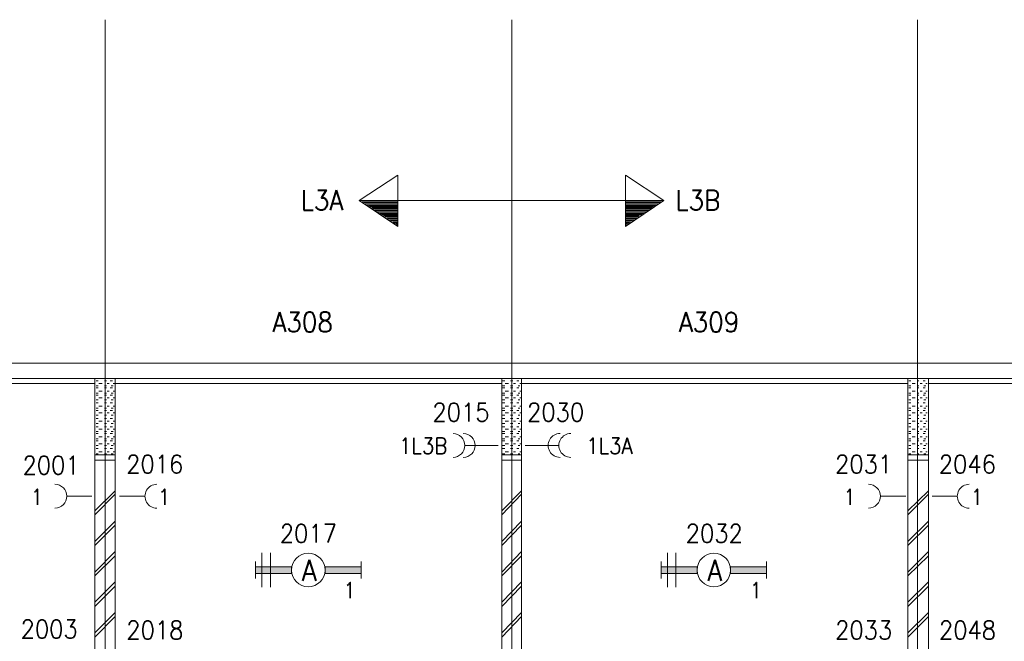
# Model space of a CAD drawing. Header units: metres. Extents: x -119 to 0, y 0 to 84.
# Tile 21 of 53: x -77 to -68, y 56 to 62. Entities that reach past the tile are written whole.
import ezdxf
from ezdxf.enums import TextEntityAlignment as Align

# ---------------------------------------------------------------- set-up
doc = ezdxf.new("R2010")
doc.units = ezdxf.units.M
doc.header["$MEASUREMENT"] = 0
doc.layers.add('Level 1', color=1, linetype='Continuous', lineweight=0)
doc.styles.add('Style-STANDARD', font='STANDARD.shx')

# ---------------------------------------------------------------- blocks, each defined once
blk = doc.blocks.new('1260')
at = {"layer": 'Level 1', "color": 1, "linetype": 'Continuous', "lineweight": 0}
for p, q in [((-630.0001, -100), (-630.0001, 100)), ((630.0001, -100), (630.0001, 100))]:
    blk.add_line(p, q, dxfattribs=at)
blk.add_circle((0, 0), 200, dxfattribs=at)
at = {"layer": 'Level 1', "color": 1, "linetype": 'Continuous', "lineweight": 0, "extrusion": (0, 0, -1)}
blk.add_solid([(200, 40), (630.0001, 40), (200, -40), (630.0001, -40)], dxfattribs=at)
at = {"layer": 'Level 1', "color": 1, "linetype": 'Continuous', "lineweight": 0}
blk.add_solid([(200, -40), (630.0001, -40), (200, 40), (630.0001, 40)], dxfattribs=at)
for points in [[(-200, 40), (-630.0001, 40), (-630.0001, -40), (-200, -40)], [(200, -40), (630.0001, -40), (630.0001, 40), (200, 40)]]:
    blk.add_3dface(points, dxfattribs=at)
at = {"layer": 'Level 1', "color": 1, "linetype": 'Continuous', "lineweight": 0, "style": 'Style-STANDARD'}
blk.add_text('A', height=250, dxfattribs=at).set_placement((-77.7681, -128.6793))

msp = doc.modelspace()

# ---------------------------------------------------------------- linework, layer by layer
at = {"layer": 'Level 1', "color": 11, "linetype": 'Continuous', "lineweight": 0}
for p, q in [((-76.5837, 62.0781), (-76.5837, 35.362)), ((-72.5878, 62.0781), (-72.5878, 35.362)), ((-68.5958, 62.0781), (-68.5958, 35.362)), ((-106.4536, 58.702), (-6.9068, 58.702))]:
    msp.add_line(p, q, dxfattribs=at)
at = {"layer": 'Level 1', "color": 1, "linetype": 'Continuous', "lineweight": 0}
for p, q in [((-74.0887, 60.3004), (-73.7066, 60.5499)), ((-73.7066, 60.5499), (-73.7066, 60.3004)), ((-71.0908, 60.3004), (-71.4689, 60.5499)), ((-71.4689, 60.5499), (-71.4689, 60.3004)), ((-74.0887, 60.3004), (-71.0908, 60.3004)), ((-74.0887, 60.3004), (-73.7066, 60.047)), ((-74.0575, 60.2887), (-73.7066, 60.2887)), ((-74.0458, 60.2809), (-73.7066, 60.2809)), ((-74.038, 60.2692), (-73.7066, 60.2692)), ((-74.0146, 60.2575), (-73.7066, 60.2575)), ((-73.9951, 60.2497), (-73.7066, 60.2497)), ((-73.9873, 60.238), (-73.7066, 60.238)), ((-73.9639, 60.2302), (-73.7066, 60.2302)), ((-73.7066, 60.3004), (-73.7066, 60.047)), ((-72.5878, 60.2497), (-72.5878, 38.7692)), ((-71.4689, 60.3004), (-71.4689, 60.047)), ((-71.0908, 60.3004), (-71.4689, 60.047)), ((-71.1181, 60.2887), (-71.4689, 60.2887)), ((-71.1297, 60.2809), (-71.4689, 60.2809)), ((-71.1414, 60.2692), (-71.4689, 60.2692)), ((-71.1609, 60.2575), (-71.4689, 60.2575)), ((-71.1804, 60.2497), (-71.4689, 60.2497)), ((-71.1921, 60.238), (-71.4689, 60.238)), ((-71.2077, 60.2302), (-71.4689, 60.2302)), ((-73.9561, 60.2185), (-73.7066, 60.2185)), ((-73.9366, 60.2068), (-73.7066, 60.2068)), ((-73.9288, 60.199), (-73.7066, 60.199)), ((-73.9094, 60.1873), (-73.7066, 60.1873)), ((-73.886, 60.1756), (-73.7066, 60.1756)), ((-73.8782, 60.1717), (-73.7066, 60.1717)), ((-73.8665, 60.16), (-73.7066, 60.16)), ((-73.847, 60.1522), (-73.7066, 60.1522)), ((-73.8353, 60.1405), (-73.7066, 60.1405)), ((-73.8158, 60.1288), (-73.7066, 60.1288)), ((-71.2194, 60.2185), (-71.4689, 60.2185)), ((-71.2389, 60.2068), (-71.4689, 60.2068)), ((-71.2506, 60.199), (-71.4689, 60.199)), ((-71.2701, 60.1873), (-71.4689, 60.1873)), ((-71.2896, 60.1756), (-71.4689, 60.1756)), ((-71.3013, 60.1717), (-71.4689, 60.1717)), ((-71.3091, 60.16), (-71.4689, 60.16)), ((-71.3325, 60.1522), (-71.4689, 60.1522)), ((-71.3403, 60.1405), (-71.4689, 60.1405)), ((-71.3559, 60.1288), (-71.4689, 60.1288)), ((-73.8041, 60.121), (-73.7066, 60.121)), ((-73.7885, 60.1093), (-73.7066, 60.1093)), ((-73.7768, 60.1015), (-73.7066, 60.1015)), ((-73.7573, 60.0899), (-73.7066, 60.0899)), ((-73.7495, 60.0782), (-73.7066, 60.0782)), ((-73.7261, 60.0704), (-73.7066, 60.0704)), ((-73.7183, 60.0587), (-73.7066, 60.0587)), ((-71.3676, 60.121), (-71.4689, 60.121)), ((-71.387, 60.1093), (-71.4689, 60.1093)), ((-71.3987, 60.1015), (-71.4689, 60.1015)), ((-71.4182, 60.0899), (-71.4689, 60.0899)), ((-71.4299, 60.0782), (-71.4689, 60.0782)), ((-71.4494, 60.0704), (-71.4689, 60.0704)), ((-71.4611, 60.0587), (-71.4689, 60.0587)), ((-100.8008, 58.702), (-44.3669, 58.702)), ((-100.6488, 58.5539), (-44.5151, 58.5539)), ((-80.4782, 58.5032), (-76.685, 58.5032)), ((-76.685, 58.5539), (-76.685, 51.1702)), ((-76.6733, 58.5305), (-76.6538, 58.5305)), ((-76.6733, 58.4798), (-76.6538, 58.4798)), ((-76.646, 58.5032), (-76.6149, 58.5032)), ((-76.5915, 58.5305), (-76.572, 58.5305)), ((-76.5915, 58.4798), (-76.572, 58.4798)), ((-76.5642, 58.5032), (-76.5447, 58.5032)), ((-76.5369, 58.5305), (-76.5135, 58.5305)), ((-76.5252, 58.4798), (-76.5057, 58.4798)), ((-76.5057, 58.5032), (-76.494, 58.5032)), ((-76.4862, 58.5539), (-76.4862, 51.1702)), ((-76.4862, 58.5032), (-72.6852, 58.5032)), ((-72.6852, 58.5539), (-72.6852, 51.1702)), ((-72.6774, 58.5305), (-72.6541, 58.5305)), ((-72.6774, 58.4798), (-72.6541, 58.4798)), ((-72.6502, 58.5032), (-72.619, 58.5032)), ((-72.5995, 58.5305), (-72.5761, 58.5305)), ((-72.5995, 58.4798), (-72.5761, 58.4798)), ((-72.5683, 58.5032), (-72.5488, 58.5032)), ((-72.5371, 58.5305), (-72.5176, 58.5305)), ((-72.5254, 58.4798), (-72.5059, 58.4798)), ((-72.5059, 58.5032), (-72.4942, 58.5032)), ((-72.4903, 58.5539), (-72.4903, 51.1702)), ((-72.4903, 58.5032), (-68.6932, 58.5032)), ((-68.6932, 58.5539), (-68.6932, 51.1702)), ((-68.6815, 58.5305), (-68.662, 58.5305)), ((-68.6815, 58.4798), (-68.662, 58.4798)), ((-68.6503, 58.5032), (-68.6192, 58.5032)), ((-68.5997, 58.5305), (-68.5841, 58.5305)), ((-68.5997, 58.4798), (-68.5841, 58.4798)), ((-68.5724, 58.5032), (-68.5529, 58.5032)), ((-68.5412, 58.5305), (-68.5217, 58.5305)), ((-68.5334, 58.4798), (-68.5139, 58.4798)), ((-68.5139, 58.5032), (-68.5022, 58.5032)), ((-68.4905, 58.5539), (-68.4905, 51.1702)), ((-68.4905, 58.5032), (-64.6973, 58.5032)), ((-76.6733, 58.4603), (-76.6538, 58.4603)), ((-76.6733, 58.4096), (-76.6538, 58.4096)), ((-76.6733, 58.3901), (-76.6538, 58.3901)), ((-76.646, 58.4291), (-76.6149, 58.4291)), ((-76.5915, 58.4603), (-76.572, 58.4603)), ((-76.5915, 58.4096), (-76.572, 58.4096)), ((-76.5915, 58.3901), (-76.572, 58.3901)), ((-76.5642, 58.4291), (-76.5447, 58.4291)), ((-76.5369, 58.4603), (-76.5135, 58.4603)), ((-76.5369, 58.3901), (-76.5135, 58.3901)), ((-76.5252, 58.4096), (-76.5057, 58.4096)), ((-76.5057, 58.4291), (-76.494, 58.4291)), ((-72.6774, 58.4603), (-72.6541, 58.4603)), ((-72.6774, 58.4096), (-72.6541, 58.4096)), ((-72.6774, 58.3901), (-72.6541, 58.3901)), ((-72.6502, 58.4291), (-72.619, 58.4291)), ((-72.5995, 58.4603), (-72.5761, 58.4603)), ((-72.5995, 58.4096), (-72.5761, 58.4096)), ((-72.5995, 58.3901), (-72.5761, 58.3901)), ((-72.5683, 58.4291), (-72.5488, 58.4291)), ((-72.5371, 58.4603), (-72.5176, 58.4603)), ((-72.5371, 58.3901), (-72.5176, 58.3901)), ((-72.5254, 58.4096), (-72.5059, 58.4096)), ((-72.5059, 58.4291), (-72.4942, 58.4291)), ((-68.6815, 58.4603), (-68.662, 58.4603)), ((-68.6815, 58.4096), (-68.662, 58.4096)), ((-68.6815, 58.3901), (-68.662, 58.3901)), ((-68.6503, 58.4291), (-68.6192, 58.4291)), ((-68.5997, 58.4603), (-68.5841, 58.4603)), ((-68.5997, 58.4096), (-68.5841, 58.4096)), ((-68.5997, 58.3901), (-68.5841, 58.3901)), ((-68.5724, 58.4291), (-68.5529, 58.4291)), ((-68.5412, 58.4603), (-68.5217, 58.4603)), ((-68.5412, 58.3901), (-68.5217, 58.3901)), ((-68.5334, 58.4096), (-68.5139, 58.4096)), ((-68.5139, 58.4291), (-68.5022, 58.4291)), ((-76.6733, 58.3434), (-76.6538, 58.3434)), ((-76.6733, 58.3122), (-76.6538, 58.3122)), ((-76.646, 58.3628), (-76.6149, 58.3628)), ((-76.5915, 58.3434), (-76.572, 58.3434)), ((-76.5915, 58.3122), (-76.572, 58.3122)), ((-76.5642, 58.3628), (-76.5447, 58.3628)), ((-76.5369, 58.3122), (-76.5135, 58.3122)), ((-76.5252, 58.3434), (-76.5057, 58.3434)), ((-76.5057, 58.3628), (-76.494, 58.3628)), ((-72.6774, 58.3434), (-72.6541, 58.3434)), ((-72.6774, 58.3122), (-72.6541, 58.3122)), ((-72.6502, 58.3628), (-72.619, 58.3628)), ((-72.5995, 58.3434), (-72.5761, 58.3434)), ((-72.5995, 58.3122), (-72.5761, 58.3122)), ((-72.5683, 58.3628), (-72.5488, 58.3628)), ((-72.5371, 58.3122), (-72.5176, 58.3122)), ((-72.5254, 58.3434), (-72.5059, 58.3434)), ((-72.5059, 58.3628), (-72.4942, 58.3628)), ((-68.6815, 58.3434), (-68.662, 58.3434)), ((-68.6815, 58.3122), (-68.662, 58.3122)), ((-68.6503, 58.3628), (-68.6192, 58.3628)), ((-68.5997, 58.3434), (-68.5841, 58.3434)), ((-68.5997, 58.3122), (-68.5841, 58.3122)), ((-68.5724, 58.3628), (-68.5529, 58.3628)), ((-68.5412, 58.3122), (-68.5217, 58.3122)), ((-68.5334, 58.3434), (-68.5139, 58.3434)), ((-68.5139, 58.3628), (-68.5022, 58.3628)), ((-76.6733, 58.2615), (-76.6538, 58.2615)), ((-76.6733, 58.2381), (-76.6538, 58.2381)), ((-76.6733, 58.1913), (-76.6538, 58.1913)), ((-76.646, 58.281), (-76.6149, 58.281)), ((-76.646, 58.2147), (-76.6149, 58.2147)), ((-76.5915, 58.2615), (-76.572, 58.2615)), ((-76.5915, 58.2381), (-76.572, 58.2381)), ((-76.5915, 58.1913), (-76.572, 58.1913)), ((-76.5642, 58.281), (-76.5447, 58.281)), ((-76.5642, 58.2147), (-76.5447, 58.2147)), ((-76.5369, 58.2381), (-76.5135, 58.2381)), ((-76.5252, 58.2615), (-76.5057, 58.2615)), ((-76.5252, 58.1913), (-76.5057, 58.1913)), ((-76.5057, 58.281), (-76.494, 58.281)), ((-76.5057, 58.2147), (-76.494, 58.2147)), ((-72.6774, 58.2615), (-72.6541, 58.2615)), ((-72.6774, 58.2381), (-72.6541, 58.2381)), ((-72.6774, 58.1913), (-72.6541, 58.1913)), ((-72.6502, 58.281), (-72.619, 58.281)), ((-72.6502, 58.2147), (-72.619, 58.2147)), ((-72.5995, 58.2615), (-72.5761, 58.2615)), ((-72.5995, 58.2381), (-72.5761, 58.2381)), ((-72.5995, 58.1913), (-72.5761, 58.1913)), ((-72.5683, 58.281), (-72.5488, 58.281)), ((-72.5683, 58.2147), (-72.5488, 58.2147)), ((-72.5371, 58.2381), (-72.5176, 58.2381)), ((-72.5254, 58.2615), (-72.5059, 58.2615)), ((-72.5254, 58.1913), (-72.5059, 58.1913)), ((-72.5059, 58.281), (-72.4942, 58.281)), ((-72.5059, 58.2147), (-72.4942, 58.2147)), ((-68.6815, 58.2615), (-68.662, 58.2615)), ((-68.6815, 58.2381), (-68.662, 58.2381)), ((-68.6815, 58.1913), (-68.662, 58.1913)), ((-68.6503, 58.281), (-68.6192, 58.281)), ((-68.6503, 58.2147), (-68.6192, 58.2147)), ((-68.5997, 58.2615), (-68.5841, 58.2615)), ((-68.5997, 58.2381), (-68.5841, 58.2381)), ((-68.5997, 58.1913), (-68.5841, 58.1913)), ((-68.5724, 58.281), (-68.5529, 58.281)), ((-68.5724, 58.2147), (-68.5529, 58.2147)), ((-68.5412, 58.2381), (-68.5217, 58.2381)), ((-68.5334, 58.2615), (-68.5139, 58.2615)), ((-68.5334, 58.1913), (-68.5139, 58.1913)), ((-68.5139, 58.281), (-68.5022, 58.281)), ((-68.5139, 58.2147), (-68.5022, 58.2147)), ((-76.6733, 58.1601), (-76.6538, 58.1601)), ((-76.6733, 58.1094), (-76.6538, 58.1094)), ((-76.646, 58.1328), (-76.6149, 58.1328)), ((-76.5915, 58.1601), (-76.572, 58.1601)), ((-76.5915, 58.1094), (-76.572, 58.1094)), ((-76.5642, 58.1328), (-76.5447, 58.1328)), ((-76.5369, 58.1601), (-76.5135, 58.1601)), ((-76.5252, 58.1094), (-76.5057, 58.1094)), ((-76.5057, 58.1328), (-76.494, 58.1328)), ((-72.6774, 58.1601), (-72.6541, 58.1601)), ((-72.6774, 58.1094), (-72.6541, 58.1094)), ((-72.6502, 58.1328), (-72.619, 58.1328)), ((-72.5995, 58.1601), (-72.5761, 58.1601)), ((-72.5995, 58.1094), (-72.5761, 58.1094)), ((-72.5683, 58.1328), (-72.5488, 58.1328)), ((-72.5371, 58.1601), (-72.5176, 58.1601)), ((-72.5254, 58.1094), (-72.5059, 58.1094)), ((-72.5059, 58.1328), (-72.4942, 58.1328)), ((-68.6815, 58.1601), (-68.662, 58.1601)), ((-68.6815, 58.1094), (-68.662, 58.1094)), ((-68.6503, 58.1328), (-68.6192, 58.1328)), ((-68.5997, 58.1601), (-68.5841, 58.1601)), ((-68.5997, 58.1094), (-68.5841, 58.1094)), ((-68.5724, 58.1328), (-68.5529, 58.1328)), ((-68.5412, 58.1601), (-68.5217, 58.1601)), ((-68.5334, 58.1094), (-68.5139, 58.1094)), ((-68.5139, 58.1328), (-68.5022, 58.1328)), ((-76.6733, 58.0783), (-76.6538, 58.0783)), ((-76.6733, 58.0315), (-76.6538, 58.0315)), ((-76.6733, 58.012), (-76.6538, 58.012)), ((-76.646, 58.0549), (-76.6149, 58.0549)), ((-76.5915, 58.0783), (-76.572, 58.0783)), ((-76.5915, 58.0315), (-76.572, 58.0315)), ((-76.5915, 58.012), (-76.572, 58.012)), ((-76.5642, 58.0549), (-76.5447, 58.0549)), ((-76.5369, 58.0783), (-76.5135, 58.0783)), ((-76.5369, 58.012), (-76.5135, 58.012)), ((-76.5252, 58.0315), (-76.5057, 58.0315)), ((-76.5057, 58.0549), (-76.494, 58.0549)), ((-72.6774, 58.0783), (-72.6541, 58.0783)), ((-72.6774, 58.0315), (-72.6541, 58.0315)), ((-72.6774, 58.012), (-72.6541, 58.012)), ((-72.6502, 58.0549), (-72.619, 58.0549)), ((-72.5995, 58.0783), (-72.5761, 58.0783)), ((-72.5995, 58.0315), (-72.5761, 58.0315)), ((-72.5995, 58.012), (-72.5761, 58.012)), ((-72.5683, 58.0549), (-72.5488, 58.0549)), ((-72.5371, 58.0783), (-72.5176, 58.0783)), ((-72.5371, 58.012), (-72.5176, 58.012)), ((-72.5254, 58.0315), (-72.5059, 58.0315)), ((-72.5059, 58.0549), (-72.4942, 58.0549)), ((-68.6815, 58.0783), (-68.662, 58.0783)), ((-68.6815, 58.0315), (-68.662, 58.0315)), ((-68.6815, 58.012), (-68.662, 58.012)), ((-68.6503, 58.0549), (-68.6192, 58.0549)), ((-68.5997, 58.0783), (-68.5841, 58.0783)), ((-68.5997, 58.0315), (-68.5841, 58.0315)), ((-68.5997, 58.012), (-68.5841, 58.012)), ((-68.5724, 58.0549), (-68.5529, 58.0549)), ((-68.5412, 58.0783), (-68.5217, 58.0783)), ((-68.5412, 58.012), (-68.5217, 58.012)), ((-68.5334, 58.0315), (-68.5139, 58.0315)), ((-68.5139, 58.0549), (-68.5022, 58.0549)), ((-76.6733, 57.9613), (-76.6538, 57.9613)), ((-76.6733, 57.9418), (-76.6538, 57.9418)), ((-76.646, 57.9808), (-76.6149, 57.9808)), ((-76.646, 57.9106), (-76.6149, 57.9106)), ((-76.5915, 57.9613), (-76.572, 57.9613)), ((-76.5915, 57.9418), (-76.572, 57.9418)), ((-76.5642, 57.9808), (-76.5447, 57.9808)), ((-76.5642, 57.9106), (-76.5447, 57.9106)), ((-76.5369, 57.9418), (-76.5135, 57.9418)), ((-76.5252, 57.9613), (-76.5057, 57.9613)), ((-76.5057, 57.9808), (-76.494, 57.9808)), ((-76.5057, 57.9106), (-76.494, 57.9106)), ((-72.6774, 57.9613), (-72.6541, 57.9613)), ((-72.6774, 57.9418), (-72.6541, 57.9418)), ((-72.6502, 57.9808), (-72.619, 57.9808)), ((-72.6502, 57.9106), (-72.619, 57.9106)), ((-72.5995, 57.9613), (-72.5761, 57.9613)), ((-72.5995, 57.9418), (-72.5761, 57.9418)), ((-72.5683, 57.9808), (-72.5488, 57.9808)), ((-72.5683, 57.9106), (-72.5488, 57.9106)), ((-72.5371, 57.9418), (-72.5176, 57.9418)), ((-72.5254, 57.9613), (-72.5059, 57.9613)), ((-72.5059, 57.9808), (-72.4942, 57.9808)), ((-72.5059, 57.9106), (-72.4942, 57.9106)), ((-68.6815, 57.9613), (-68.662, 57.9613)), ((-68.6815, 57.9418), (-68.662, 57.9418)), ((-68.6503, 57.9808), (-68.6192, 57.9808)), ((-68.6503, 57.9106), (-68.6192, 57.9106)), ((-68.5997, 57.9613), (-68.5841, 57.9613)), ((-68.5997, 57.9418), (-68.5841, 57.9418)), ((-68.5724, 57.9808), (-68.5529, 57.9808)), ((-68.5724, 57.9106), (-68.5529, 57.9106)), ((-68.5412, 57.9418), (-68.5217, 57.9418)), ((-68.5334, 57.9613), (-68.5139, 57.9613)), ((-68.5139, 57.9808), (-68.5022, 57.9808)), ((-68.5139, 57.9106), (-68.5022, 57.9106)), ((-76.685, 57.8015), (-76.4862, 57.8015)), ((-76.6733, 57.895), (-76.6538, 57.895)), ((-76.6733, 57.8638), (-76.6538, 57.8638)), ((-76.6733, 57.8132), (-76.6538, 57.8132)), ((-76.646, 57.8327), (-76.6149, 57.8327)), ((-76.5915, 57.895), (-76.572, 57.895)), ((-76.5915, 57.8638), (-76.572, 57.8638)), ((-76.5915, 57.8132), (-76.572, 57.8132)), ((-76.5642, 57.8327), (-76.5447, 57.8327)), ((-76.5369, 57.8638), (-76.5135, 57.8638)), ((-76.5252, 57.895), (-76.5057, 57.895)), ((-76.5252, 57.8132), (-76.5057, 57.8132)), ((-76.5057, 57.8327), (-76.494, 57.8327)), ((-73.0439, 57.895), (-72.7203, 57.895)), ((-72.6852, 57.8015), (-72.4903, 57.8015)), ((-72.6774, 57.895), (-72.6541, 57.895)), ((-72.6774, 57.8638), (-72.6541, 57.8638)), ((-72.6774, 57.8132), (-72.6541, 57.8132)), ((-72.6502, 57.8327), (-72.619, 57.8327)), ((-72.5995, 57.895), (-72.5761, 57.895)), ((-72.5995, 57.8638), (-72.5761, 57.8638)), ((-72.5995, 57.8132), (-72.5761, 57.8132)), ((-72.5683, 57.8327), (-72.5488, 57.8327)), ((-72.5371, 57.8638), (-72.5176, 57.8638)), ((-72.5254, 57.895), (-72.5059, 57.895)), ((-72.5254, 57.8132), (-72.5059, 57.8132)), ((-72.5059, 57.8327), (-72.4942, 57.8327)), ((-72.1317, 57.895), (-72.4552, 57.895)), ((-68.6932, 57.8015), (-68.4905, 57.8015)), ((-68.6815, 57.895), (-68.662, 57.895)), ((-68.6815, 57.8638), (-68.662, 57.8638)), ((-68.6815, 57.8132), (-68.662, 57.8132)), ((-68.6503, 57.8327), (-68.6192, 57.8327)), ((-68.5997, 57.895), (-68.5841, 57.895)), ((-68.5997, 57.8638), (-68.5841, 57.8638)), ((-68.5997, 57.8132), (-68.5841, 57.8132)), ((-68.5724, 57.8327), (-68.5529, 57.8327)), ((-68.5412, 57.8638), (-68.5217, 57.8638)), ((-68.5334, 57.895), (-68.5139, 57.895)), ((-68.5334, 57.8132), (-68.5139, 57.8132)), ((-68.5139, 57.8327), (-68.5022, 57.8327)), ((-76.685, 57.7508), (-76.4862, 57.7508)), ((-72.6852, 57.7508), (-72.4903, 57.7508)), ((-68.6932, 57.7508), (-68.4905, 57.7508)), ((-76.4862, 57.4506), (-76.685, 57.2518)), ((-76.4862, 57.4155), (-76.685, 57.2128)), ((-72.4903, 57.4506), (-72.6852, 57.2518)), ((-72.4903, 57.4155), (-72.6852, 57.2128)), ((-68.4905, 57.4506), (-68.6932, 57.2518)), ((-68.4905, 57.4155), (-68.6932, 57.2128)), ((-76.7162, 57.396), (-76.9579, 57.396)), ((-76.4433, 57.396), (-76.2016, 57.396)), ((-68.7127, 57.396), (-68.9544, 57.396)), ((-68.4515, 57.396), (-68.2098, 57.396)), ((-76.4862, 57.1504), (-76.685, 56.9516)), ((-72.4903, 57.1504), (-72.6852, 56.9516)), ((-68.4905, 57.1504), (-68.6932, 56.9516)), ((-76.4862, 57.1114), (-76.685, 56.9126)), ((-72.4903, 57.1114), (-72.6852, 56.9126)), ((-68.4905, 57.1114), (-68.6932, 56.9126)), ((-76.4862, 56.8541), (-76.685, 56.6514)), ((-75.0438, 56.8386), (-75.0438, 56.5033)), ((-74.958, 56.8386), (-74.958, 56.5033)), ((-72.4903, 56.8541), (-72.6852, 56.6514)), ((-71.0557, 56.8386), (-71.0557, 56.5033)), ((-70.9738, 56.8386), (-70.9738, 56.5033)), ((-68.4905, 56.8541), (-68.6932, 56.6514)), ((-76.4862, 56.8113), (-76.685, 56.6124)), ((-72.4903, 56.8113), (-72.6852, 56.6124)), ((-68.4905, 56.8113), (-68.6932, 56.6124)), ((-76.4862, 56.554), (-76.685, 56.3551)), ((-72.4903, 56.554), (-72.6852, 56.3551)), ((-68.4905, 56.554), (-68.6932, 56.3551)), ((-76.4862, 56.5111), (-76.685, 56.3123)), ((-72.4903, 56.5111), (-72.6852, 56.3123)), ((-68.4905, 56.5111), (-68.6932, 56.3123)), ((-76.4862, 56.2538), (-76.685, 56.055)), ((-72.4903, 56.2538), (-72.6852, 56.055)), ((-68.4905, 56.2538), (-68.6932, 56.055)), ((-76.4862, 56.2148), (-76.685, 56.0121)), ((-72.4903, 56.2148), (-72.6852, 56.0121)), ((-68.4905, 56.2148), (-68.6932, 56.0121))]:
    msp.add_line(p, q, dxfattribs=at)
for centre, start, end in [((-73.1647, 57.895), 270.00006, 90.00005), ((-73.0634, 57.895), 270.00006, 90.00005), ((-72.1122, 57.895), 90.00002, 270.00016), ((-72.0069, 57.895), 90.00002, 270.00016), ((-77.0788, 57.396), 270.00006, 89.99997), ((-76.0769, 57.396), 90.00002, 270.00013), ((-69.0792, 57.396), 270.00006, 89.99997), ((-68.089, 57.396), 90.00002, 270.00013)]:
    msp.add_arc(centre, 0.117, start, end, dxfattribs=at)

# ---------------------------------------------------------------- block references
at = {"layer": 'Level 1', "color": 1, "linetype": 'Continuous', "lineweight": 0, "xscale": 0.000824, "yscale": 0.000824}
for p in [(-74.5877, 56.6709), (-70.5996, 56.6709)]:
    msp.add_blockref('1260', p, dxfattribs=at)

# ---------------------------------------------------------------- texts
at = {"layer": 'Level 1', "color": 1, "linetype": 'Continuous', "lineweight": 0, "style": 'Style-STANDARD'}
for s, height, p in [('L3A', 0.1949, (-74.4528, 60.2068)), ('L3B', 0.1949, (-70.7571, 60.2068)), ('A308', 0.1949, (-74.6431, 59.01)), ('A309', 0.1949, (-70.6471, 59.01)), ('2015', 0.1799, (-73.0864, 58.131)), ('2030', 0.1799, (-72.1557, 58.131)), ('1L3B', 0.1559, (-73.4585, 57.8132)), ('1L3A', 0.1559, (-71.6266, 57.8132)), ('2016', 0.1799, (-76.0971, 57.621)), ('2031', 0.1799, (-69.1264, 57.621)), ('2046', 0.1799, (-68.1063, 57.621)), ('2001', 0.1799, (-77.1164, 57.611)), ('1', 0.1559, (-77.2571, 57.3103)), ('1', 0.1559, (-76.0051, 57.3103)), ('1', 0.1559, (-69.2658, 57.3103)), ('1', 0.1559, (-68.0138, 57.3103)), ('2017', 0.1799, (-74.5864, 56.941)), ('2032', 0.1799, (-70.5957, 56.941)), ('1', 0.1559, (-74.1813, 56.3941)), ('1', 0.1559, (-70.1856, 56.3941)), ('2003', 0.1799, (-77.1356, 56.001)), ('2018', 0.1799, (-76.0964, 55.991)), ('2033', 0.1799, (-69.1257, 55.991)), ('2048', 0.1799, (-68.1057, 55.991))]:
    msp.add_text(s, height=height, dxfattribs=at).set_placement(p, align=Align.CENTER)

doc.saveas('drawing.dxf')
